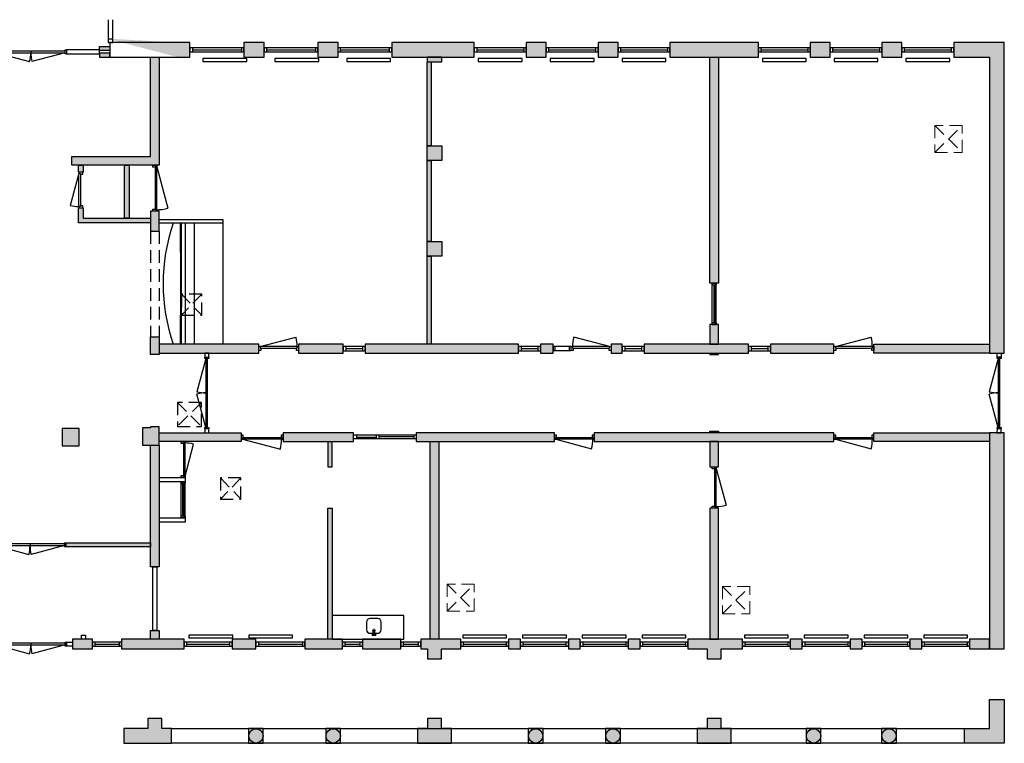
# Model space of a CAD drawing. Header units: millimetres. Extents: x 15432 to 66066, y -26921 to -8769.
# Tile 2 of 2: x 41357 to 66066, y -26921 to -8769. Entities that reach past the tile are written whole.
import ezdxf

# ---------------------------------------------------------------- set-up
doc = ezdxf.new("R2010")
doc.units = ezdxf.units.MM
doc.header["$LTSCALE"] = 100
doc.linetypes.add('HIDDEN2', pattern=[4.7625, 3.175, -1.5875])
for name, color, linetype in [('AA21----_BUITENWAND', 252, 'Continuous'), ('AA22----_BINNENWAND', 254, 'Continuous'), ('AA28----_KONSTRUKTIE', 8, 'Continuous'), ('AL21----_BUITENWAND', 3, 'Continuous'), ('AL22----_BINNENWAND', 2, 'Continuous'), ('AL28----_KONSTRUKTIE', 3, 'Continuous'), ('AL29----_KONSTRUKTIE', 1, 'Continuous'), ('AL31----_BUITENKOZIJNEN', 1, 'Continuous'), ('AL32----_BINNENKOZIJNEN', 1, 'Continuous'), ('AL45----_PLAFONDAFWERKING', 8, 'HIDDEN2'), ('AL51----_RADIATOREN', 7, 'Continuous'), ('AL72----_BALIE', 240, 'Continuous'), ('AL74----_KEUKEN', 7, 'Continuous'), ('AL74----_SANITAIR', 1, 'Continuous')]:
    doc.layers.add(name, color=color, linetype=linetype)
doc.layers.add('AL33----_VLOEROPENINGEN', color=8, linetype='HIDDEN2', lineweight=0)

# ---------------------------------------------------------------- blocks, each defined once
blk = doc.blocks.new('*U1')
at = {"layer": 'AL31----_BUITENKOZIJNEN'}
for points in [[(-1030, -50), (-995, -50), (-995, -9), (-980, -9), (-980, 50), (-1030, 50)], [(-1030, 50), (-995, 50), (-995, 9), (-980, 9), (-980, -50), (-1030, -50)], [(-995, 9), (-35, 9), (-35, 50), (-995, 50)], [(-50, 50), (-50, -9), (-35, -9), (-35, -50), (0, -50), (0, 50)], [(-50, -50), (-50, 9), (-35, 9), (-35, 50), (0, 50), (0, -50)], [(-995, -9), (-35, -9), (-35, -50), (-995, -50)]]:
    blk.add_lwpolyline(points, close=True, dxfattribs=at)
blk = doc.blocks.new('*U7')
at = {"layer": 'AL31----_BUITENKOZIJNEN'}
for points in [[(-1800, 50), (-1765, 50), (-1765, -50), (-1800, -50)], [(-1765, 21), (-1765, -21), (-35, -21), (-35, 21)], [(-35, 50), (0, 50), (0, -50), (-35, -50)]]:
    blk.add_lwpolyline(points, close=True, dxfattribs=at)
for points in [[(-900, 21), (-900, -21)], [(-1765, -21), (-929, -245)], [(-35, -21), (-870, -245)]]:
    blk.add_lwpolyline(points, dxfattribs=at)
for centre, start, end in [((-1765, -21), 345, 0.0008), ((-35, -21), 180.0008, 195.0017)]:
    blk.add_arc(centre, 865, start, end, dxfattribs=at)
blk = doc.blocks.new('*U9')
at = {"layer": 'AL32----_BINNENKOZIJNEN'}
for points in [[(-1800, 50), (-1765, 50), (-1765, -50), (-1800, -50)], [(-1765, 21), (-1765, -21), (-35, -21), (-35, 21)], [(-35, 50), (0, 50), (0, -50), (-35, -50)]]:
    blk.add_lwpolyline(points, close=True, dxfattribs=at)
for points in [[(-900, 21), (-900, -21)], [(-1765, -21), (-929, -245)], [(-35, -21), (-870, -245)]]:
    blk.add_lwpolyline(points, dxfattribs=at)
for centre, start, end in [((-1765, -21), 345, 0.0008), ((-35, -21), 180.0008, 195.0017)]:
    blk.add_arc(centre, 865, start, end, dxfattribs=at)
blk = doc.blocks.new('*U12')
at = {"layer": 'AL32----_BINNENKOZIJNEN'}
blk.add_lwpolyline([(-35, 50), (-837, 265)], dxfattribs=at)
for points in [[(-900, 50), (-865, 50), (-865, 9), (-850, 9), (-850, -50), (-900, -50)], [(-865, 9), (-35, 9), (-35, 50), (-865, 50)], [(-50, -50), (-50, 9), (-35, 9), (-35, 50), (0, 50), (0, -50)]]:
    blk.add_lwpolyline(points, close=True, dxfattribs=at)
blk.add_arc((-35, 50), 830, 165, 180, dxfattribs=at)
blk = doc.blocks.new('*U13')
at = {"layer": 'AL32----_BINNENKOZIJNEN'}
for points in [[(-900, -50), (-865, -50), (-865, -9), (-850, -9), (-850, 50), (-900, 50)], [(-900, 50), (-865, 50), (-865, 9), (-850, 9), (-850, -50), (-900, -50)], [(-865, 9), (-35, 9), (-35, 50), (-865, 50)], [(-50, 50), (-50, -9), (-35, -9), (-35, -50), (0, -50), (0, 50)], [(-50, -50), (-50, 9), (-35, 9), (-35, 50), (0, 50), (0, -50)], [(-865, -9), (-35, -9), (-35, -50), (-865, -50)]]:
    blk.add_lwpolyline(points, close=True, dxfattribs=at)
blk = doc.blocks.new('*U15')
at = {"layer": 'AL32----_BINNENKOZIJNEN'}
for points in [[(-1000, -50), (-965, -50), (-965, -9), (-950, -9), (-950, 50), (-1000, 50)], [(-50, 50), (-50, -9), (-35, -9), (-35, -50), (0, -50), (0, 50)], [(-965, -9), (-35, -9), (-35, -50), (-965, -50)]]:
    blk.add_lwpolyline(points, close=True, dxfattribs=at)
blk.add_lwpolyline([(-965, -50), (-67, -291)], dxfattribs=at)
blk.add_arc((-965, -50), 930, 345, 0, dxfattribs=at)
blk = doc.blocks.new('*U16')
at = {"layer": 'AL32----_BINNENKOZIJNEN'}
blk.add_lwpolyline([(-965, 50), (-67, 291)], dxfattribs=at)
for points in [[(-1000, 50), (-965, 50), (-965, 9), (-950, 9), (-950, -50), (-1000, -50)], [(-965, 9), (-35, 9), (-35, 50), (-965, 50)], [(-50, -50), (-50, 9), (-35, 9), (-35, 50), (0, 50), (0, -50)]]:
    blk.add_lwpolyline(points, close=True, dxfattribs=at)
blk.add_arc((-965, 50), 930, 0, 15, dxfattribs=at)
blk = doc.blocks.new('*U17')
at = {"layer": 'AL32----_BINNENKOZIJNEN'}
blk.add_lwpolyline([(-35, 50), (-933, 291)], dxfattribs=at)
for points in [[(-1000, 50), (-965, 50), (-965, 9), (-950, 9), (-950, -50), (-1000, -50)], [(-965, 9), (-35, 9), (-35, 50), (-965, 50)], [(-50, -50), (-50, 9), (-35, 9), (-35, 50), (0, 50), (0, -50)]]:
    blk.add_lwpolyline(points, close=True, dxfattribs=at)
blk.add_arc((-35, 50), 930, 165, 180, dxfattribs=at)
blk = doc.blocks.new('*U19')
at = {"layer": 'AL32----_BINNENKOZIJNEN'}
for points in [[(-1050, -50), (-1015, -50), (-1015, -9), (-1000, -9), (-1000, 50), (-1050, 50)], [(-50, 50), (-50, -9), (-35, -9), (-35, -50), (0, -50), (0, 50)], [(-1015, -9), (-35, -9), (-35, -50), (-1015, -50)]]:
    blk.add_lwpolyline(points, close=True, dxfattribs=at)
blk.add_lwpolyline([(-1015, -50), (-68, -304)], dxfattribs=at)
blk.add_arc((-1015, -50), 980, 345, 0.0038, dxfattribs=at)
blk = doc.blocks.new('*U21')
at = {"layer": 'AL32----_BINNENKOZIJNEN'}
blk.add_lwpolyline([(-1115, 50), (-72, 330)], dxfattribs=at)
for points in [[(-1150, 50), (-1115, 50), (-1115, 9), (-1100, 9), (-1100, -50), (-1150, -50)], [(-1115, 9), (-35, 9), (-35, 50), (-1115, 50)], [(-50, -50), (-50, 9), (-35, 9), (-35, 50), (0, 50), (0, -50)]]:
    blk.add_lwpolyline(points, close=True, dxfattribs=at)
blk.add_arc((-1115, 50), 1080, 359.5012, 15, dxfattribs=at)
blk = doc.blocks.new('*U22')
at = {"layer": 'AL32----_BINNENKOZIJNEN'}
for points in [[(-900, -50), (-865, -50), (-865, -9), (-850, -9), (-850, 50), (-900, 50)], [(-50, 50), (-50, -9), (-35, -9), (-35, -50), (0, -50), (0, 50)], [(-865, -9), (-35, -9), (-35, -50), (-865, -50)]]:
    blk.add_lwpolyline(points, close=True, dxfattribs=at)
blk.add_lwpolyline([(-865, -50), (-63, -265)], dxfattribs=at)
blk.add_arc((-865, -50), 830, 345, 0, dxfattribs=at)
blk = doc.blocks.new('Mengkraan wasbak (R)')
at = {"layer": 'AL74----_SANITAIR'}
for points in [[(-142, 0), (-122, 0)], [(-112, 0), (-88, 0)], [(-100, 42), (-100, 22)], [(-100, 15), (0, 15), (0, -15), (-100, -15)], [(-100, 12), (-100, -12)], [(-78, 0), (-58, 0)], [(-17, 25), (-22, 15), (0, 15)], [(-17, 38), (-17, 25), (0, 15), (17, 25), (17, 38)], [(0, 15), (0, -15), (17, -25), (22, -15), (22, 15), (17, 25)], [(-100, -22), (-100, -42)], [(-17, -38), (-17, -45), (0, -55), (17, -45), (17, -38)]]:
    blk.add_lwpolyline(points, dxfattribs=at)
for points in [[(0, 55), (-17, 45), (-17, 38), (0, 28), (17, 38), (17, 45)], [(-22, -15), (0, -15), (-17, -25)], [(0, -15), (-17, -25), (-17, -38), (0, -28), (17, -38), (17, -25)]]:
    blk.add_lwpolyline(points, close=True, dxfattribs=at)
blk.add_arc((-100, 0), 15, 90, 270, dxfattribs=at)
blk = doc.blocks.new('*U28')
at = {"layer": 'AL32----_BINNENKOZIJNEN'}
blk.add_lwpolyline([(-995, 50), (-68, 298)], dxfattribs=at)
for points in [[(-1030, 50), (-995, 50), (-995, 9), (-980, 9), (-980, -50), (-1030, -50)], [(-995, 9), (-35, 9), (-35, 50), (-995, 50)], [(-50, -50), (-50, 9), (-35, 9), (-35, 50), (0, 50), (0, -50)]]:
    blk.add_lwpolyline(points, close=True, dxfattribs=at)
blk.add_arc((-995, 50), 960, 0, 15, dxfattribs=at)
blk = doc.blocks.new('33_kruipluik_680x680')
at = {"layer": 'AL33----_VLOEROPENINGEN'}
for p, q in [((-340, 340), (340, -340)), ((-340, -340), (340, 340))]:
    blk.add_line(p, q, dxfattribs=at)
blk.add_lwpolyline([(-340, 340), (-340, -340), (340, -340), (340, 340)], close=True, dxfattribs=at)
blk = doc.blocks.new('33_kruipluik_510x530')
at = {"layer": 'AL33----_VLOEROPENINGEN'}
for p, q in [((-255, 265), (255, -265)), ((255, 265), (-255, -265))]:
    blk.add_line(p, q, dxfattribs=at)
at = {"layer": 'AL33----_VLOEROPENINGEN', "lineweight": -3}
blk.add_lwpolyline([(-255, -265), (255, -265), (255, 265), (-255, 265)], close=True, dxfattribs=at)
blk = doc.blocks.new('33_kruipluik_600x600')
at = {"layer": 'AL33----_VLOEROPENINGEN'}
for p, q in [((300, 300), (-300, -300)), ((-300, 300), (300, -300))]:
    blk.add_line(p, q, dxfattribs=at)
at = {"layer": 'AL33----_VLOEROPENINGEN', "lineweight": -3}
blk.add_lwpolyline([(-300, 300), (-300, -300), (300, -300), (300, 300)], close=True, dxfattribs=at)

msp = doc.modelspace()

# ---------------------------------------------------------------- hatches: boundary and pattern name
at = {"layer": 'AA21----_BUITENWAND'}
h = msp.add_hatch(color=256, dxfattribs=at)
h.paths.add_polyline_path([(19876, -9341), (19876, -9711), (20376, -9711), (20376, -9341)])
h.paths.add_polyline_path([(21676, -9341), (21676, -9711), (22176, -9711), (22176, -9341)])
h.paths.add_polyline_path([(23476, -9341), (23476, -9711), (25416, -9711), (25416, -9341)])
h.paths.add_polyline_path([(26756, -9341), (26756, -9711), (27281, -9711), (27281, -9341)])
h.paths.add_polyline_path([(28621, -9342), (28621, -9711), (29141, -9711), (29141, -9341)], flags=16)
h.paths.add_polyline_path([(30481, -9341), (30481, -9711), (32819, -9711), (32819, -9341)])
h.paths.add_polyline_path([(34199, -9341), (34199, -9711), (34689, -9711), (34689, -9341)])
h.paths.add_polyline_path([(36069, -9341), (36069, -9711), (36559, -9711), (36559, -9341)])
h.paths.add_polyline_path([(37939, -9341), (37939, -9711), (39656, -9711), (39656, -9341)])
h.paths.add_polyline_path([(39656, -9611), (39956, -9611), (39956, -9711), (39656, -9711)])
h.paths.add_polyline_path([(39656, -9441), (39956, -9441), (39956, -9541), (39656, -9541)])
h.paths.add_polyline_path([(43356, -9611), (43356, -9711), (43616, -9711), (43616, -9611)])
h.paths.add_polyline_path([(43356, -9441), (43616, -9441), (43616, -9541), (43356, -9541)])
h.paths.add_polyline_path([(43616, -9341), (43616, -9711), (45631, -9711), (45631, -9341)])
h.paths.add_polyline_path([(46981, -9341), (46981, -9711), (47491, -9711), (47491, -9341)])
h.paths.add_polyline_path([(48841, -9341), (48841, -9711), (49351, -9711), (49351, -9341)])
h.paths.add_polyline_path([(50692, -9341), (50692, -9711), (52766, -9711), (52766, -9341)])
h.paths.add_polyline_path([(54066, -9341), (54066, -9711), (54571, -9711), (54571, -9341)])
h.paths.add_polyline_path([(55871, -9341), (55871, -9711), (56376, -9711), (56376, -9341)])
h.paths.add_polyline_path([(57676, -9341), (57676, -9711), (59896, -9711), (59896, -9341)])
h.paths.add_polyline_path([(61196, -9341), (61196, -9711), (61696, -9711), (61696, -9341)])
h.paths.add_polyline_path([(62996, -9341), (62996, -9711), (63496, -9711), (63496, -9341)])
h.paths.add_polyline_path([(65696, -17136), (66066, -17136), (66066, -9341), (64796, -9341), (64796, -9711), (65696, -9711)])
h.paths.add_polyline_path([(17206, -9341), (18576, -9341), (18576, -9711), (17576, -9711), (17576, -15511), (17206, -15511)])
h.paths.add_polyline_path([(23476, -9341), (23476, -9711), (25416, -9711), (25416, -9341)])
h.paths.add_polyline_path([(26756, -9341), (26756, -9711), (27281, -9711), (27281, -9341)])
h.paths.add_polyline_path([(28621, -9341), (28621, -9711), (29141, -9711), (29141, -9341)])
h.paths.add_polyline_path([(30481, -9341), (30481, -9711), (32819, -9711), (32819, -9341)])
h.paths.add_polyline_path([(34199, -9341), (34199, -9711), (34689, -9711), (34689, -9341)], flags=0)
h.paths.add_polyline_path([(36069, -9341), (36069, -9711), (36559, -9711), (36559, -9341)], flags=0)
h.paths.add_polyline_path([(37939, -9711), (39656, -9711), (39656, -9341), (37939, -9341)])
h.paths.add_polyline_path([(19226, -24311), (19526, -24311), (19526, -24551), (19226, -24551)])
h.paths.add_polyline_path([(20726, -24311), (21026, -24311), (21026, -24551), (20726, -24551)])
h.paths.add_polyline_path([(65696, -24551), (66066, -24551), (66066, -19131), (65696, -19131)])
h.paths.add_polyline_path([(65696, -24311), (65196, -24311), (65196, -24551), (65696, -24551)])
h.paths.add_polyline_path([(63696, -24311), (63696, -24551), (63996, -24551), (63996, -24311)])
h.paths.add_polyline_path([(62196, -24311), (62196, -24551), (62496, -24551), (62496, -24311)])
h.paths.add_polyline_path([(60696, -24311), (60696, -24551), (60996, -24551), (60996, -24311)])
h.paths.add_polyline_path([(58126, -24311), (58126, -24551), (58611, -24551), (58611, -24801), (58961, -24801), (58961, -24551), (59496, -24551), (59496, -24311)])
h.paths.add_polyline_path([(56626, -24311), (56626, -24551), (56926, -24551), (56926, -24311)])
h.paths.add_polyline_path([(55126, -24311), (55126, -24551), (55426, -24551), (55426, -24311)])
h.paths.add_polyline_path([(53626, -24311), (53626, -24551), (53926, -24551), (53926, -24311)])
h.paths.add_polyline_path([(51421, -24311), (51421, -24551), (51591, -24551), (51591, -24801), (51941, -24801), (51941, -24551), (52426, -24551), (52426, -24311)])
h.paths.add_polyline_path([(49956, -24311), (49956, -24551), (50921, -24551), (50921, -24311)])
h.paths.add_polyline_path([(48516, -24311), (48516, -24551), (49456, -24551), (49456, -24311)])
h.paths.add_polyline_path([(46686, -24311), (46686, -24551), (47286, -24551), (47286, -24311)])
h.paths.add_polyline_path([(43911, -24311), (43911, -24551), (45486, -24551), (45486, -24311)])
h.paths.add_polyline_path([(42686, -24311), (42686, -24551), (43186, -24551), (43186, -24311)])
h.paths.add_polyline_path([(40086, -24311), (40086, -24551), (40586, -24551), (40586, -24311)])
h.paths.add_polyline_path([(37806, -24311), (37806, -24551), (38351, -24551), (38351, -24801), (38701, -24801), (38701, -24551), (39361, -24551), (39361, -24311)])
h.paths.add_polyline_path([(36306, -24311), (36306, -24551), (36606, -24551), (36606, -24311)])
h.paths.add_polyline_path([(34816, -24311), (34816, -24551), (35106, -24551), (35106, -24311)])
h.paths.add_polyline_path([(32616, -24311), (32616, -24551), (33616, -24551), (33616, -24311)])
h.paths.add_polyline_path([(30746, -24311), (30746, -24551), (31331, -24551), (31331, -24801), (31681, -24801), (31681, -24551), (32116, -24551), (32116, -24311)])
h.paths.add_polyline_path([(29246, -24311), (29246, -24551), (29546, -24551), (29546, -24311)])
h.paths.add_polyline_path([(27746, -24311), (27746, -24551), (28046, -24551), (28046, -24311)])
h.paths.add_polyline_path([(26246, -24311), (26246, -24551), (26546, -24551), (26546, -24311)])
h.paths.add_polyline_path([(23726, -24311), (25046, -24311), (25046, -24551), (24661, -24551), (24661, -24801), (24311, -24801), (24311, -24551), (23726, -24551)])
h.paths.add_polyline_path([(22226, -24311), (22526, -24311), (22526, -24551), (22226, -24551)])
h.paths.add_polyline_path([(17206, -20751), (17576, -20751), (17576, -24311), (18026, -24311), (18026, -24551), (17206, -24551)])
h.paths.add_polyline_path([(17206, -19131), (17206, -19451), (17576, -19451), (17576, -19131)])
h.paths.add_polyline_path([(17206, -16811), (17576, -16811), (17576, -17136), (17206, -17136)])
edge = h.paths.add_edge_path()
edge.add_line((45333, -9341), (43616, -9341))
edge.add_line((43616, -9341), (43616, -9711))
edge.add_line((43616, -9711), (45333, -9711))
edge.add_line((43579, -9251), (43693, -9251))
for points in [[(65066, -26921), (65066, -26551), (65696, -26551), (65696, -25821), (66066, -25821), (66066, -26921)], [(43971, -26551), (43971, -26921), (45171, -26921), (45171, -26551), (44921, -26551), (44921, -26301), (44571, -26301), (44571, -26551)], [(51341, -26551), (51341, -26921), (52191, -26921), (52191, -26551), (51941, -26551), (51941, -26301), (51591, -26301), (51591, -26551)], [(58361, -26551), (58361, -26921), (59211, -26921), (59211, -26551), (58961, -26551), (58961, -26301), (58611, -26301), (58611, -26551)]]:
    msp.add_hatch(color=256, dxfattribs=at).paths.add_polyline_path(points)
h = msp.add_hatch(color=256, dxfattribs=at)
edge = h.paths.add_edge_path()
edge.add_arc((63173, -26736), 180, 0, 360)
edge = h.paths.add_edge_path()
edge.add_arc((61279, -26736), 180, 0, 360)
edge = h.paths.add_edge_path()
edge.add_arc((56246, -26736), 180, 0, 360)
edge = h.paths.add_edge_path()
edge.add_arc((54306, -26736), 180, 0, 360)
edge = h.paths.add_edge_path()
edge.add_arc((49226, -26736), 180, 0, 360)
edge = h.paths.add_edge_path()
edge.add_arc((47286, -26736), 180, 0, 360)
edge = h.paths.add_edge_path()
edge.add_arc((35986, -26736), 180, 0, 360)
edge = h.paths.add_edge_path()
edge.add_arc((34046, -26736), 180, 0, 360)
edge = h.paths.add_edge_path()
edge.add_arc((28966, -26736), 180, 0, 360)
edge = h.paths.add_edge_path()
edge.add_arc((27026, -26736), 180, 0, 360)
edge = h.paths.add_edge_path()
edge.add_arc((21993, -26736), 180, 0, 360)
edge = h.paths.add_edge_path()
edge.add_arc((20099, -26736), 180, 0, 360)
at = {"layer": 'AA22----_BINNENWAND'}
h = msp.add_hatch(color=256, dxfattribs=at)
h.paths.add_polyline_path([(38636, -13751), (40326, -13751), (40326, -13491), (40436, -13491), (40436, -13861), (38636, -13861)])
h.paths.add_polyline_path([(38774, -9341), (38774, -9131), (39099, -9131), (39099, -9341)])
h.paths.add_polyline_path([(40326, -12421), (40436, -12421), (40436, -12591), (40326, -12591)])
h.paths.add_polyline_path([(51581, -16911), (51581, -14703), (51681, -14703), (51681, -16911)])
h.paths.add_polyline_path([(51581, -14333), (51581, -12299), (51681, -12299), (51681, -14333)])
h.paths.add_polyline_path([(51681, -9826), (51681, -11929), (51581, -11929), (51581, -9826)])
h.paths.add_polyline_path([(51581, -9711), (51581, -9826), (51951, -9826), (51951, -9711)])
h = msp.add_hatch(color=256, dxfattribs=at)
h.paths.add_polyline_path([(51656, -19351), (51876, -19351), (51876, -24311), (51656, -24311)])
h.paths.add_polyline_path([(49086, -24311), (49086, -21019), (49196, -21019), (49196, -24311)])
h.paths.add_polyline_path([(44636, -24311), (44636, -24091), (44856, -24091), (44856, -24311)])
h.paths.add_polyline_path([(44636, -21891), (44636, -21991), (42516, -21991), (42516, -21891)])
h.paths.add_polyline_path([(38636, -21891), (40716, -21891), (40716, -21991), (38636, -21995)])
h.paths.add_polyline_path([(54426, -16911), (54426, -17131), (54746, -17131), (54746, -16911)])
h.paths.add_polyline_path([(56196, -16911), (56196, -17131), (56476, -17131), (56476, -16911)])
h.paths.add_polyline_path([(29041, -9711), (29141, -9711), (29141, -16911), (29041, -16911)])
h.paths.add_polyline_path([(15432, -9709), (17206, -9709), (17206, -9823), (15432, -9823)])
h.paths.add_polyline_path([(17576, -13966), (17776, -13966), (17776, -12166), (17576, -12166)])
h.paths.add_polyline_path([(17576, -14691), (17576, -14911), (17902, -14911), (17902, -14691)])
edge = h.paths.add_edge_path()
edge.add_line((49086, -19351), (49086, -19989))
edge.add_line((49086, -19989), (49196, -19989))
edge.add_line((49196, -19989), (49196, -19351))
h = msp.add_hatch(color=256, dxfattribs=at)
h.paths.add_polyline_path([(24376, -20701), (24596, -20701), (24596, -22111), (24376, -22111)])
h.paths.add_polyline_path([(24376, -23611), (24596, -23611), (24596, -24311), (24376, -24311)])
h.paths.add_polyline_path([(23631, -19131), (24376, -19131), (24376, -19091), (24596, -19091), (24596, -19131), (25706, -19131), (25706, -19351), (23631, -19351)])
h.paths.add_polyline_path([(26706, -19131), (26706, -19351), (29186, -19351), (29186, -19131)])
h.paths.add_polyline_path([(17576, -19131), (17576, -19351), (22631, -19351), (22631, -19131)])
h.paths.add_polyline_path([(30186, -19131), (30186, -19351), (31866, -19351), (31866, -19131)])
h.paths.add_polyline_path([(31616, -19351), (31616, -24311), (31396, -24311), (31396, -19351)])
h.paths.add_polyline_path([(32866, -19131), (32866, -19351), (35316, -19351), (35316, -19131)])
h.paths.add_polyline_path([(38416, -19131), (36316, -19131), (36316, -19351), (38416, -19351)])
h.paths.add_polyline_path([(38416, -19456), (38631, -19456), (38641, -24311), (38416, -24311)])
h.paths.add_polyline_path([(24376, -19351), (24376, -19551), (24596, -19551), (24596, -19351)])
h.paths.add_polyline_path([(19116, -17011), (19116, -17121), (21876, -17121), (21876, -16461), (21656, -16461), (21656, -17011)])
h.paths.add_polyline_path([(24376, -16411), (24596, -16411), (24596, -16911), (26696, -16911), (26696, -17131), (24596, -17131), (24596, -17171), (24376, -17171)])
h.paths.add_polyline_path([(21830, -9711), (21729, -9711), (21726, -9727), (20871, -14691), (18932, -14691), (18932, -14911), (21656, -14911), (21656, -15461), (21876, -15461), (21876, -14911), (22626, -14911), (22626, -14691), (20969, -14691)])
h.paths.add_polyline_path([(24376, -9711), (24596, -9711), (24596, -14911), (23626, -14911), (23626, -14691), (24376, -14691)])
h.paths.add_polyline_path([(27246, -16911), (27246, -17131), (29196, -17131), (29196, -16911)])
h.paths.add_polyline_path([(29746, -16911), (29746, -17131), (33616, -17131), (33616, -16911)])
h.paths.add_polyline_path([(34166, -16911), (34166, -17131), (35316, -17131), (35316, -16911)])
h.paths.add_polyline_path([(36316, -16911), (36316, -17131), (38416, -17131), (38416, -16911)])
h.paths.add_polyline_path([(38416, -13571), (38636, -13571), (38636, -17171), (38416, -17171)])
h.paths.add_polyline_path([(38416, -9711), (38416, -12421), (40617, -12421), (40617, -12201), (38636, -12201), (38636, -9711)])
h.paths.add_polyline_path([(44636, -9711), (44856, -9711), (44856, -12421), (42669, -12421), (42669, -12201), (44636, -12201)])
h.paths.add_polyline_path([(44636, -13571), (44636, -14071), (44856, -14071), (44856, -13571)])
h.paths.add_polyline_path([(44856, -16911), (44856, -17131), (47356, -17131), (47356, -16911)])
h.paths.add_polyline_path([(44636, -16721), (44856, -16721), (44856, -17171), (44636, -17171)])
h.paths.add_polyline_path([(48356, -16911), (48356, -17131), (49476, -17131), (49476, -16911)])
h.paths.add_polyline_path([(50026, -16911), (50026, -17131), (53876, -17131), (53876, -16911)])
h.paths.add_polyline_path([(47966, -19131), (47966, -19351), (49736, -19351), (49736, -19131)])
h.paths.add_polyline_path([(44856, -19131), (46916, -19131), (46916, -19351), (44856, -19351)])
h.paths.add_polyline_path([(44636, -19446), (44856, -19441), (44856, -22491), (44636, -22491)])
h.paths.add_polyline_path([(51306, -19131), (51306, -19351), (54776, -19351), (54776, -19131)])
h.paths.add_polyline_path([(55776, -19131), (55776, -19351), (61791, -19351), (61791, -19131)])
h.paths.add_polyline_path([(65696, -19131), (65696, -19351), (62791, -19351), (62791, -19131)])
h.paths.add_polyline_path([(65696, -16911), (65696, -17131), (62791, -17131), (62791, -16911)])
h.paths.add_polyline_path([(60196, -16911), (60196, -17131), (61791, -17131), (61791, -16911)])
h.paths.add_polyline_path([(57026, -16911), (57026, -17131), (59646, -17131), (59646, -16911)])
h.paths.add_polyline_path([(58676, -16911), (58896, -16911), (58896, -16411), (58676, -16411)])
h.paths.add_polyline_path([(58676, -9711), (58896, -9711), (58896, -15381), (58676, -15381)])
h.paths.add_polyline_path([(58676, -24311), (58896, -24311), (58896, -21019), (58676, -21019)])
h.paths.add_polyline_path([(58676, -19351), (58676, -19989), (58896, -19989), (58896, -19351)])
h = msp.add_hatch(color=256, dxfattribs=at)
h.paths.add_polyline_path([(42836, -12421), (42946, -12421), (42946, -12591), (42836, -12591)])
h.paths.add_polyline_path([(44636, -13751), (44636, -13861), (42836, -13861), (42836, -13491), (42946, -13491), (42946, -13751)])
h.paths.add_polyline_path([(43991, -13751), (43991, -12421), (44101, -12421), (44101, -13751)])
at = {"layer": 'AA28----_KONSTRUKTIE'}
h = msp.add_hatch(color=256, dxfattribs=at)
h.dxf.hatch_style = 1
h.paths.add_polyline_path([(51951, -11929), (51581, -11929), (51581, -12299), (51951, -12299)])
h = msp.add_hatch(color=256, dxfattribs=at)
h.dxf.hatch_style = 1
h.paths.add_polyline_path([(51951, -14333), (51581, -14333), (51581, -14703), (51951, -14703)])
h = msp.add_hatch(color=256, dxfattribs=at)
h.dxf.hatch_style = 1
h.paths.add_polyline_path([(44856, -18986), (44636, -18986), (44636, -19011), (44436, -19011), (44436, -19441), (44856, -19441)])
h = msp.add_hatch(color=256, dxfattribs=at)
h.dxf.hatch_style = 1
h.paths.add_polyline_path([(42851, -19026), (42421, -19026), (42421, -19456), (42851, -19456)])

# ---------------------------------------------------------------- linework, layer by layer
at = {"layer": 'AA21----_BUITENWAND'}
for p, q in [((45171, -26551), (65066, -26551)), ((65066, -26921), (45171, -26921))]:
    msp.add_line(p, q, dxfattribs=at)
at = {"layer": 'AL21----_BUITENWAND'}
for points in [[(43579, -9251), (43693, -9251)], [(45333, -9341), (43616, -9341), (43616, -9711), (45333, -9711)]]:
    msp.add_lwpolyline(points, dxfattribs=at)
for points in [[(43616, -9341), (43616, -9711), (45631, -9711), (45631, -9341)], [(46981, -9341), (46981, -9711), (47491, -9711), (47491, -9341)], [(48841, -9341), (48841, -9711), (49351, -9711), (49351, -9341)], [(50692, -9341), (50692, -9711), (52766, -9711), (52766, -9341)], [(54066, -9341), (54066, -9711), (54571, -9711), (54571, -9341)], [(55871, -9341), (55871, -9711), (56376, -9711), (56376, -9341)], [(57676, -9341), (57676, -9711), (59896, -9711), (59896, -9341)], [(61196, -9341), (61196, -9711), (61696, -9711), (61696, -9341)], [(62996, -9341), (62996, -9711), (63496, -9711), (63496, -9341)], [(65696, -17136), (66066, -17136), (66066, -9341), (64796, -9341), (64796, -9711), (65696, -9711)], [(43356, -9441), (43616, -9441), (43616, -9541), (43356, -9541)], [(43356, -9611), (43356, -9711), (43616, -9711), (43616, -9611)], [(65696, -24551), (66066, -24551), (66066, -19131), (65696, -19131)], [(42686, -24311), (42686, -24551), (43186, -24551), (43186, -24311)], [(43911, -24311), (43911, -24551), (45486, -24551), (45486, -24311)], [(46686, -24311), (46686, -24551), (47286, -24551), (47286, -24311)], [(48516, -24311), (48516, -24551), (49456, -24551), (49456, -24311)], [(49956, -24311), (49956, -24551), (50921, -24551), (50921, -24311)], [(51421, -24311), (51421, -24551), (51591, -24551), (51591, -24801), (51941, -24801), (51941, -24551), (52426, -24551), (52426, -24311)], [(53626, -24311), (53626, -24551), (53926, -24551), (53926, -24311)], [(55126, -24311), (55126, -24551), (55426, -24551), (55426, -24311)], [(56626, -24311), (56626, -24551), (56926, -24551), (56926, -24311)], [(58126, -24311), (58126, -24551), (58611, -24551), (58611, -24801), (58961, -24801), (58961, -24551), (59496, -24551), (59496, -24311)], [(60696, -24311), (60696, -24551), (60996, -24551), (60996, -24311)], [(62196, -24311), (62196, -24551), (62496, -24551), (62496, -24311)], [(63696, -24311), (63696, -24551), (63996, -24551), (63996, -24311)], [(65696, -24311), (65196, -24311), (65196, -24551), (65696, -24551)], [(65066, -26921), (65066, -26551), (65696, -26551), (65696, -25821), (66066, -25821), (66066, -26921)], [(43971, -26551), (43971, -26921), (45171, -26921), (45171, -26551), (44921, -26551), (44921, -26301), (44571, -26301), (44571, -26551)], [(51341, -26551), (51341, -26921), (52191, -26921), (52191, -26551), (51941, -26551), (51941, -26301), (51591, -26301), (51591, -26551)], [(58361, -26551), (58361, -26921), (59211, -26921), (59211, -26551), (58961, -26551), (58961, -26301), (58611, -26301), (58611, -26551)]]:
    msp.add_lwpolyline(points, close=True, dxfattribs=at)
at = {"layer": 'AL22----_BINNENWAND'}
for points in [[(44636, -9711), (44856, -9711), (44856, -12421), (42669, -12421), (42669, -12201), (44636, -12201)], [(51581, -9711), (51581, -9826), (51951, -9826), (51951, -9711)], [(51681, -9826), (51681, -11929), (51581, -11929), (51581, -9826)], [(58676, -9711), (58896, -9711), (58896, -15381), (58676, -15381)], [(51581, -14333), (51581, -12299), (51681, -12299), (51681, -14333)], [(42836, -12421), (42946, -12421), (42946, -12591), (42836, -12591)], [(43991, -13751), (43991, -12421), (44101, -12421), (44101, -13751)], [(44636, -13751), (44636, -13861), (42836, -13861), (42836, -13491), (42946, -13491), (42946, -13751)], [(44636, -13571), (44636, -14071), (44856, -14071), (44856, -13571)], [(51581, -16911), (51581, -14703), (51681, -14703), (51681, -16911)], [(58676, -16911), (58896, -16911), (58896, -16411), (58676, -16411)], [(44636, -16721), (44856, -16721), (44856, -17171), (44636, -17171)], [(44856, -16911), (44856, -17131), (47356, -17131), (47356, -16911)], [(48356, -16911), (48356, -17131), (49476, -17131), (49476, -16911)], [(50026, -16911), (50026, -17131), (53876, -17131), (53876, -16911)], [(54426, -16911), (54426, -17131), (54746, -17131), (54746, -16911)], [(56196, -16911), (56196, -17131), (56476, -17131), (56476, -16911)], [(57026, -16911), (57026, -17131), (59646, -17131), (59646, -16911)], [(60196, -16911), (60196, -17131), (61791, -17131), (61791, -16911)], [(65696, -16911), (65696, -17131), (62791, -17131), (62791, -16911)], [(44856, -19131), (46916, -19131), (46916, -19351), (44856, -19351)], [(47966, -19131), (47966, -19351), (49736, -19351), (49736, -19131)], [(51306, -19131), (51306, -19351), (54776, -19351), (54776, -19131)], [(55776, -19131), (55776, -19351), (61791, -19351), (61791, -19131)], [(65696, -19131), (65696, -19351), (62791, -19351), (62791, -19131)], [(44636, -19446), (44856, -19441), (44856, -22491), (44636, -22491)], [(51656, -19351), (51876, -19351), (51876, -24311), (51656, -24311)], [(58676, -19351), (58676, -19989), (58896, -19989), (58896, -19351)], [(49086, -24311), (49086, -21019), (49196, -21019), (49196, -24311)], [(58676, -24311), (58896, -24311), (58896, -21019), (58676, -21019)], [(44636, -21891), (44636, -21991), (42516, -21991), (42516, -21891)], [(42906, -24311), (42906, -24211), (43006, -24211), (43006, -24311)], [(44636, -24311), (44636, -24091), (44856, -24091), (44856, -24311)]]:
    msp.add_lwpolyline(points, close=True, dxfattribs=at)
for points in [[(58676, -17131), (58676, -17171), (58896, -17171), (58896, -17131)], [(58676, -19131), (58676, -19091), (58896, -19091), (58896, -19131)], [(49086, -19351), (49086, -19989), (49196, -19989), (49196, -19351)], [(44856, -20251), (45506, -20251), (45506, -20361), (44856, -20361)], [(44856, -21261), (45506, -21261), (45506, -21371), (44856, -21371)]]:
    msp.add_lwpolyline(points, dxfattribs=at)
at = {"layer": 'AL28----_KONSTRUKTIE'}
for points in [[(51581, -11929), (51951, -11929), (51951, -12299), (51581, -12299)], [(51581, -14333), (51951, -14333), (51951, -14703), (51581, -14703)], [(44436, -19441), (44856, -19441), (44856, -18986), (44636, -18986), (44636, -19011), (44436, -19011)], [(42421, -19026), (42421, -19456), (42851, -19456), (42851, -19026)]]:
    msp.add_lwpolyline(points, close=True, dxfattribs=at)
for centre in [(47286, -26736), (49226, -26736), (54306, -26736), (56246, -26736), (61279, -26736), (63173, -26736)]:
    msp.add_circle(centre, 180, dxfattribs=at)
at = {"layer": 'AL29----_KONSTRUKTIE'}
for points in [[(47101, -26551), (47101, -26921), (47471, -26921), (47471, -26551)], [(49041, -26551), (49041, -26921), (49411, -26921), (49411, -26551)], [(54121, -26551), (54121, -26921), (54491, -26921), (54491, -26551)], [(56061, -26551), (56061, -26921), (56431, -26921), (56431, -26551)], [(61094, -26551), (61094, -26921), (61464, -26921), (61464, -26551)], [(62988, -26551), (62988, -26921), (63358, -26921), (63358, -26551)]]:
    msp.add_lwpolyline(points, close=True, dxfattribs=at)
at = {"layer": 'AL31----_BUITENKOZIJNEN'}
for points in [[(45631, -9476), (45631, -9576), (46981, -9576), (46981, -9476)], [(47491, -9476), (47491, -9576), (48841, -9576), (48841, -9476)], [(49342, -9476), (49342, -9576), (50692, -9576), (50692, -9476)], [(52766, -9476), (52766, -9576), (54066, -9576), (54066, -9476)], [(54571, -9476), (54571, -9576), (55871, -9576), (55871, -9476)], [(56376, -9476), (56376, -9576), (57676, -9576), (57676, -9476)], [(59896, -9476), (59896, -9576), (61196, -9576), (61196, -9476)], [(61696, -9476), (61696, -9576), (62996, -9576), (62996, -9476)], [(63496, -9476), (63496, -9576), (64796, -9576), (64796, -9476)], [(42686, -24381), (42686, -24481), (42536, -24481), (42536, -24381)], [(43186, -24381), (43186, -24481), (43911, -24481), (43911, -24381)], [(45486, -24381), (45486, -24481), (46686, -24481), (46686, -24381)], [(47286, -24381), (47286, -24481), (48516, -24481), (48516, -24381)], [(49456, -24381), (49456, -24481), (49956, -24481), (49956, -24381)], [(50921, -24381), (50921, -24481), (51421, -24481), (51421, -24381)], [(52426, -24381), (52426, -24481), (53626, -24481), (53626, -24381)], [(53926, -24381), (53926, -24481), (55126, -24481), (55126, -24381)], [(55426, -24381), (55426, -24481), (56626, -24481), (56626, -24381)], [(56926, -24381), (56926, -24481), (58126, -24481), (58126, -24381)], [(59496, -24381), (59496, -24481), (60696, -24481), (60696, -24381)], [(60996, -24381), (60996, -24481), (62196, -24481), (62196, -24381)], [(62496, -24381), (62496, -24481), (63696, -24481), (63696, -24381)], [(63996, -24381), (63996, -24481), (65196, -24481), (65196, -24381)]]:
    msp.add_lwpolyline(points, close=True, dxfattribs=at)
for points in [[(45691, -9476), (45691, -9576)], [(45691, -9526), (46921, -9526)], [(46921, -9476), (46921, -9576)], [(47551, -9476), (47551, -9576)], [(47551, -9526), (48781, -9526)], [(48781, -9476), (48781, -9576)], [(49402, -9476), (49402, -9576)], [(49402, -9526), (50632, -9526)], [(50632, -9476), (50632, -9576)], [(52826, -9476), (52826, -9576)], [(52826, -9526), (54006, -9526)], [(54006, -9476), (54006, -9576)], [(54631, -9476), (54631, -9576)], [(54631, -9526), (55811, -9526)], [(55811, -9476), (55811, -9576)], [(56436, -9476), (56436, -9576)], [(56436, -9526), (57616, -9526)], [(57616, -9476), (57616, -9576)], [(59956, -9476), (59956, -9576)], [(59956, -9526), (61136, -9526)], [(61136, -9476), (61136, -9576)], [(61756, -9476), (61756, -9576)], [(61756, -9526), (62936, -9526)], [(62936, -9476), (62936, -9576)], [(63556, -9476), (63556, -9576)], [(63556, -9526), (64736, -9526)], [(64736, -9476), (64736, -9576)], [(43246, -24381), (43246, -24481)], [(43246, -24431), (43851, -24431)], [(43851, -24381), (43851, -24481)], [(45546, -24381), (45546, -24481)], [(45546, -24431), (46626, -24431)], [(46626, -24381), (46626, -24481)], [(47346, -24381), (47346, -24481)], [(47346, -24431), (48456, -24431)], [(48456, -24381), (48456, -24481)], [(49516, -24381), (49516, -24481)], [(49516, -24431), (49896, -24431)], [(49896, -24381), (49896, -24481)], [(50981, -24381), (50981, -24481)], [(50981, -24431), (51361, -24431)], [(51361, -24381), (51361, -24481)], [(52486, -24381), (52486, -24481)], [(52486, -24431), (53566, -24431)], [(53566, -24381), (53566, -24481)], [(53986, -24381), (53986, -24481)], [(53986, -24431), (55066, -24431)], [(55066, -24381), (55066, -24481)], [(55486, -24381), (55486, -24481)], [(55486, -24431), (56566, -24431)], [(56566, -24381), (56566, -24481)], [(56986, -24381), (56986, -24481)], [(56986, -24431), (58066, -24431)], [(58066, -24381), (58066, -24481)], [(59556, -24381), (59556, -24481)], [(59556, -24431), (60636, -24431)], [(60636, -24381), (60636, -24481)], [(61056, -24381), (61056, -24481)], [(61056, -24431), (62136, -24431)], [(62136, -24381), (62136, -24481)], [(62556, -24381), (62556, -24481)], [(62556, -24431), (63636, -24431)], [(63636, -24381), (63636, -24481)], [(64056, -24381), (64056, -24481)], [(64056, -24431), (65136, -24431)], [(65136, -24381), (65136, -24481)]]:
    msp.add_lwpolyline(points, dxfattribs=at)
at = {"layer": 'AL32----_BINNENKOZIJNEN'}
for points in [[(43579, -8769), (43579, -9341), (43693, -9341), (43693, -8769)], [(43579, -9251), (43693, -9251)], [(49543, -16964), (49543, -17078)], [(49543, -17021), (49959, -17021)], [(49959, -16964), (49959, -17078)], [(53943, -16964), (53943, -17078)], [(53943, -17021), (54359, -17021)], [(54359, -16964), (54359, -17078)], [(56543, -16964), (56543, -17078)], [(56543, -17021), (56959, -17021)], [(56959, -16964), (56959, -17078)], [(59713, -16964), (59713, -17078)], [(59713, -17021), (60129, -17021)], [(60129, -16964), (60129, -17078)], [(46000, -17131), (46000, -17231)], [(49806, -19186), (49806, -19286)], [(50306, -19246), (49806, -19246)], [(50306, -19186), (50306, -19286)], [(50366, -19186), (50366, -19286)], [(51246, -19236), (50366, -19236)], [(51246, -19186), (51246, -19286)]]:
    msp.add_lwpolyline(points, dxfattribs=at)
for points in [[(42536, -9526), (42536, -9626), (43356, -9626), (43356, -9526)], [(49543, -16964), (49476, -16964), (49476, -17078), (50026, -17078), (50026, -16964)], [(53943, -16964), (53876, -16964), (53876, -17078), (54426, -17078), (54426, -16964)], [(55196, -16971), (54746, -16971), (54746, -17071), (55196, -17071)], [(54796, -16971), (54746, -16971), (54746, -17071), (54796, -17071)], [(55196, -16971), (55146, -16971), (55146, -17071), (55196, -17071)], [(56543, -16964), (56476, -16964), (56476, -17078), (57026, -17078), (57026, -16964)], [(59713, -16964), (59646, -16964), (59646, -17078), (60196, -17078), (60196, -16964)], [(46000, -17131), (46000, -17231), (46100, -17231), (46100, -17131)], [(65883, -17136), (65983, -17136), (65983, -17231), (65883, -17231)], [(46000, -19131), (46100, -19131), (46100, -19031), (46000, -19031)], [(49736, -19186), (51306, -19186), (51306, -19286), (49736, -19286)], [(65883, -19031), (65881, -19131), (65983, -19131), (65983, -19031)], [(44696, -22491), (44796, -22491), (44796, -24091), (44696, -24091)]]:
    msp.add_lwpolyline(points, close=True, dxfattribs=at)
at = {"layer": 'AL45----_PLAFONDAFWERKING'}
for points in [[(44636, -14071), (44636, -16721)], [(44856, -14071), (44856, -16721)]]:
    msp.add_lwpolyline(points, dxfattribs=at)
at = {"layer": 'AL51----_RADIATOREN'}
for points in [[(45956, -9746), (45956, -9816), (47056, -9816), (47056, -9746)], [(47761, -9746), (47761, -9816), (48861, -9816), (48861, -9746)], [(49566, -9746), (49566, -9816), (50666, -9816), (50666, -9746)], [(52866, -9746), (52866, -9816), (53966, -9816), (53966, -9746)], [(54671, -9746), (54671, -9816), (55771, -9816), (55771, -9746)], [(56476, -9746), (56476, -9816), (57576, -9816), (57576, -9746)], [(59996, -9746), (59996, -9816), (61096, -9816), (61096, -9746)], [(61796, -9746), (61796, -9816), (62896, -9816), (62896, -9746)], [(63596, -9746), (63596, -9816), (64696, -9816), (64696, -9746)], [(45606, -24206), (45606, -24276), (46706, -24276), (46706, -24206)], [(47106, -24206), (47106, -24276), (48206, -24276), (48206, -24206)], [(52476, -24206), (52476, -24276), (53576, -24276), (53576, -24206)], [(53976, -24206), (53976, -24276), (55076, -24276), (55076, -24206)], [(55476, -24206), (55476, -24276), (56576, -24276), (56576, -24206)], [(56976, -24206), (56976, -24276), (58076, -24276), (58076, -24206)], [(59546, -24206), (59546, -24276), (60646, -24276), (60646, -24206)], [(61046, -24206), (61046, -24276), (62146, -24276), (62146, -24206)], [(62546, -24206), (62546, -24276), (63646, -24276), (63646, -24206)], [(64046, -24206), (64046, -24276), (65146, -24276), (65146, -24206)]]:
    msp.add_lwpolyline(points, close=True, dxfattribs=at)
at = {"layer": 'AL72----_BALIE'}
for points in [[(44856, -13781), (46456, -13781), (46456, -13871), (44856, -13871)], [(45416, -16911), (45416, -13871)], [(45506, -13871), (45506, -16911)], [(45736, -13871), (45736, -16911)], [(46456, -13871), (46456, -16911)]]:
    msp.add_lwpolyline(points, dxfattribs=at)
for points in [[(45391, -13871), (45396, -13871), (45396, -14601), (45391, -14601)], [(45401, -14551), (45406, -14551), (45406, -15502), (45401, -15502)], [(45401, -15502), (45406, -15502), (45406, -16232), (45401, -16232)], [(45391, -16181), (45396, -16181), (45396, -16911), (45391, -16911)]]:
    msp.add_lwpolyline(points, close=True, dxfattribs=at)
msp.add_arc((49614, -15391), 4658, 160.9531, 199.0469, dxfattribs=at)
at = {"layer": 'AL74----_KEUKEN'}
msp.add_lwpolyline([(49196, -23711), (49196, -24311), (50996, -24311), (50996, -23711)], close=True, dxfattribs=at)
msp.add_lwpolyline([(50431, -23881, 0.414214), (50341, -23791), (50151, -23791, 0.414214), (50061, -23881), (50061, -24071, 0.414214), (50151, -24161), (50341, -24161, 0.414214), (50431, -24071)], format="xyb", close=True, dxfattribs=at)

# ---------------------------------------------------------------- block references
at = {"layer": 'AL31----_BUITENKOZIJNEN'}
msp.add_blockref('*U7', (42536, -24431), dxfattribs=at)
at = {"layer": 'AL32----_BINNENKOZIJNEN'}
for name, p in [('*U9', (42536, -9576)), ('*U16', (48356, -17021)), ('*U17', (56196, -17021)), ('*U16', (62791, -17021)), ('*U19', (47966, -19241)), ('*U15', (55776, -19241)), ('*U15', (62791, -19241)), ('*U9', (42516, -21941))]:
    msp.add_blockref(name, p, dxfattribs=at)
at = {"layer": 'AL32----_BINNENKOZIJNEN', "rotation": 270}
for name, p in [('*U22', (42891, -13491)), ('*U21', (44746, -13571)), ('*U1', (58786, -16411)), ('*U9', (46050, -19031)), ('*U9', (65933, -19031)), ('*U12', (45456, -20251)), ('*U28', (58786, -21019)), ('*U13', (45456, -21261))]:
    msp.add_blockref(name, p, dxfattribs=at)
at = {"layer": 'AL33----_VLOEROPENINGEN', "lineweight": -3}
for p in [(64666, -11761), (52426, -23267), (59336, -23331)]:
    msp.add_blockref('33_kruipluik_680x680', p, dxfattribs=at)
at = {"layer": 'AL33----_VLOEROPENINGEN'}
for name, p in [('33_kruipluik_510x530', (45671, -15916)), ('33_kruipluik_600x600', (45616, -18671)), ('33_kruipluik_510x530', (46652, -20529))]:
    msp.add_blockref(name, p, dxfattribs=at)
at = {"layer": 'AL74----_SANITAIR', "rotation": 270}
msp.add_blockref('Mengkraan wasbak (R)', (50246, -24190), dxfattribs=at)

doc.saveas('drawing.dxf')
